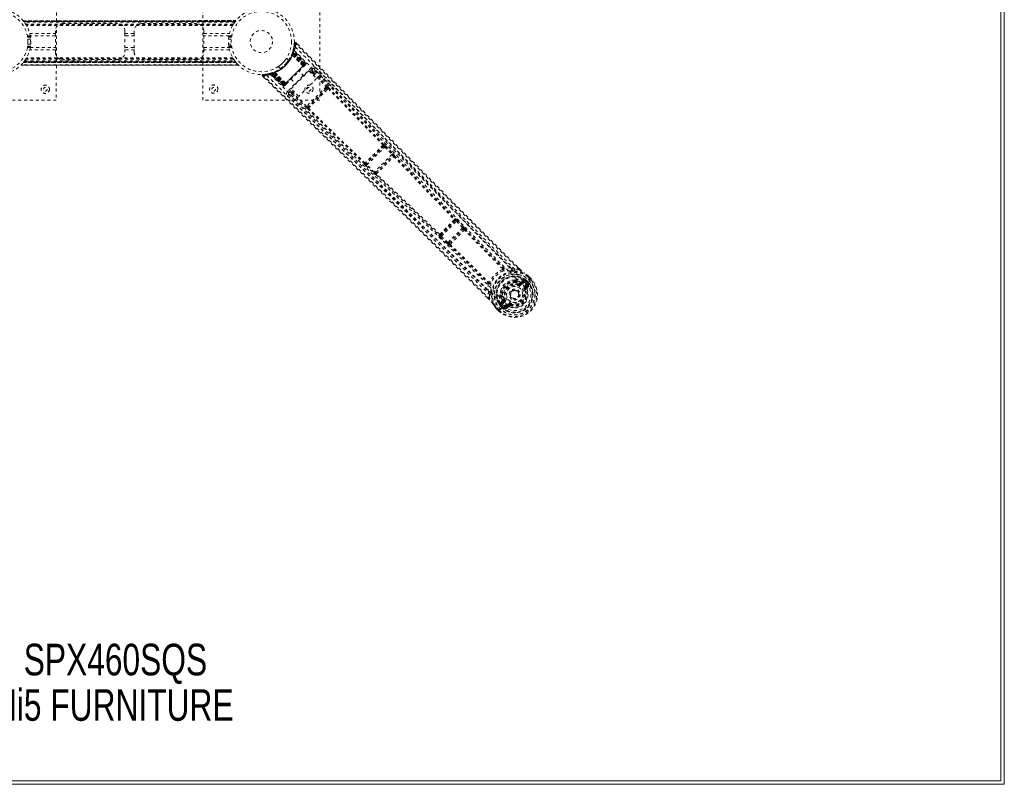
# Model space of a CAD drawing. Header units: inches. Extents: x 29.5 to 89.2, y 21.7 to 81.4.
# Tile 3 of 6: x 55.6 to 89.2, y 21.7 to 47.8. Entities that reach past the tile are written whole.
import ezdxf

# ---------------------------------------------------------------- set-up
doc = ezdxf.new("R2010")
doc.units = ezdxf.units.IN
doc.header["$MEASUREMENT"] = 0
doc.linetypes.add('SLD-Dashed', pattern=[0.075, 0.05, -0.025])
doc.linetypes.add('SLD-Solid', pattern=[0])
doc.layers.add('HI5-SYMBOLTEXT', color=5, linetype='SLD-Solid')
doc.styles.add('SLDTEXTSTYLE0', font='TXT', dxfattribs={"width": 0.75})

# ---------------------------------------------------------------- blocks, each defined once
blk = doc.blocks.new('SW_NOTE_0')
at = {"layer": 'HI5-SYMBOLTEXT', "color": 0, "char_height": 1.08, "attachment_point": 1, "style": 'SLDTEXTSTYLE0'}
for s, insert in [('SPX460SQS', (0, 1.392)), ('Hi5 FURNITURE', (-1.018, -0.16))]:
    blk.add_mtext(s, dxfattribs=dict(at, insert=insert))

msp = doc.modelspace()

# ---------------------------------------------------------------- linework, layer by layer
at = {"color": 7, "linetype": 'SLD-Solid', "lineweight": 15}
for p, q in [((89.241, 21.711), (89.241, 81.447)), ((89.123, 21.829), (89.123, 81.329)), ((89.123, 21.829), (89.123, 81.329)), ((29.505, 21.711), (89.241, 21.711)), ((29.623, 21.829), (89.123, 21.829)), ((29.623, 21.829), (89.123, 21.829))]:
    msp.add_line(p, q, dxfattribs=at)
at = {"color": 7, "linetype": 'SLD-Dashed', "lineweight": 0}
for p, q in [((61.872, 45.084), (61.877, 49.084)), ((56.877, 49.075), (56.872, 45.075)), ((65.877, 49.079), (65.872, 45.079)), ((55.743, 47.793), (63.006, 47.796)), ((63.006, 47.796), (55.743, 47.793)), ((55.743, 47.793), (55.747, 47.788)), ((63.002, 47.791), (55.747, 47.788)), ((63.001, 47.79), (55.748, 47.787)), ((55.75, 47.784), (62.999, 47.787)), ((62.999, 47.787), (55.75, 47.784)), ((55.759, 47.772), (62.99, 47.776)), ((55.763, 47.768), (62.986, 47.771)), ((62.985, 47.769), (55.764, 47.766)), ((62.983, 47.767), (55.766, 47.764)), ((62.966, 47.745), (55.783, 47.742)), ((62.971, 47.751), (62.999, 47.787)), ((62.922, 47.679), (55.827, 47.676)), ((62.906, 47.654), (55.843, 47.651)), ((55.875, 47.586), (55.843, 47.651)), ((62.896, 47.636), (55.853, 47.633)), ((56.84, 47.36), (56.84, 47.443)), ((57.089, 47.693), (58.964, 47.694)), ((59.215, 47.444), (59.215, 47.361)), ((59.535, 47.361), (59.535, 47.444)), ((59.784, 47.694), (61.659, 47.695)), ((61.91, 47.445), (61.91, 47.362)), ((62.922, 47.679), (62.925, 47.684)), ((55.982, 47.278), (55.886, 47.278)), ((55.889, 47.258), (55.985, 47.258)), ((55.99, 47.228), (55.894, 47.228)), ((55.894, 47.228), (55.99, 47.228)), ((55.901, 47.165), (55.996, 47.165)), ((55.964, 47.359), (56.84, 47.36)), ((56.84, 47.276), (55.982, 47.275)), ((59.215, 47.361), (59.535, 47.361)), ((59.535, 47.277), (59.215, 47.277)), ((61.91, 47.362), (62.785, 47.362)), ((62.767, 47.278), (61.91, 47.278)), ((62.753, 47.168), (62.848, 47.168)), ((62.856, 47.231), (62.76, 47.231)), ((62.76, 47.231), (62.856, 47.231)), ((62.764, 47.261), (62.861, 47.261)), ((62.864, 47.281), (62.767, 47.281)), ((55.886, 46.878), (55.982, 46.878)), ((55.985, 46.898), (55.889, 46.898)), ((55.894, 46.928), (55.99, 46.928)), ((55.99, 46.928), (55.894, 46.928)), ((55.996, 46.991), (55.901, 46.991)), ((56.84, 46.797), (55.964, 46.796)), ((55.982, 46.88), (56.84, 46.881)), ((56.84, 46.713), (56.84, 46.797)), ((59.215, 46.882), (59.535, 46.882)), ((59.535, 46.798), (59.215, 46.798)), ((59.215, 46.798), (59.215, 46.714)), ((59.535, 46.714), (59.535, 46.798)), ((61.91, 46.883), (62.767, 46.883)), ((62.786, 46.799), (61.91, 46.799)), ((61.91, 46.799), (61.91, 46.715)), ((62.848, 46.994), (62.753, 46.994)), ((62.76, 46.931), (62.856, 46.931)), ((62.856, 46.931), (62.76, 46.931)), ((62.861, 46.901), (62.764, 46.901)), ((62.767, 46.881), (62.864, 46.881)), ((64.96, 46.775), (64.937, 46.704)), ((64.967, 46.747), (64.944, 46.674)), ((64.966, 46.737), (64.962, 46.734)), ((65.368, 46.313), (64.964, 46.749)), ((64.969, 46.81), (64.965, 46.795)), ((65.368, 46.317), (64.967, 46.747)), ((64.985, 46.885), (64.968, 46.816)), ((64.976, 46.783), (64.973, 46.767)), ((65.381, 46.33), (64.973, 46.767)), ((65.39, 46.34), (64.976, 46.783)), ((65.001, 47.026), (64.987, 46.897)), ((65.052, 47.045), (65.031, 47.024)), ((65.112, 46.984), (65.052, 47.045)), ((55.779, 46.407), (55.751, 46.371)), ((55.766, 46.391), (62.984, 46.395)), ((55.789, 46.422), (62.961, 46.425)), ((55.828, 46.479), (55.825, 46.475)), ((62.922, 46.482), (55.828, 46.479)), ((62.907, 46.508), (55.843, 46.505)), ((62.897, 46.526), (55.853, 46.522)), ((58.965, 46.464), (57.09, 46.463)), ((61.66, 46.465), (59.785, 46.464)), ((64.799, 46.44), (64.731, 46.509)), ((64.912, 46.639), (64.911, 46.636)), ((64.928, 46.679), (64.955, 46.669)), ((64.93, 46.683), (64.939, 46.71)), ((64.93, 46.683), (64.957, 46.673)), ((64.933, 46.622), (64.932, 46.62)), ((65.298, 46.248), (64.932, 46.62)), ((64.933, 46.622), (65.3, 46.248)), ((64.936, 46.702), (64.935, 46.697)), ((64.935, 46.697), (64.962, 46.688)), ((64.936, 46.702), (64.964, 46.692)), ((64.937, 46.704), (64.937, 46.702)), ((64.939, 46.71), (64.941, 46.716)), ((64.939, 46.71), (64.967, 46.701)), ((64.941, 46.716), (64.944, 46.725)), ((64.941, 46.716), (64.969, 46.706)), ((64.943, 46.672), (64.944, 46.674)), ((65.319, 46.269), (64.943, 46.672)), ((64.944, 46.674), (65.32, 46.27)), ((64.955, 46.669), (65.337, 46.287)), ((65.34, 46.29), (64.957, 46.673)), ((65.35, 46.3), (64.962, 46.688)), ((64.964, 46.692), (65.353, 46.303)), ((64.969, 46.706), (64.967, 46.701)), ((64.967, 46.701), (65.359, 46.309)), ((65.362, 46.312), (64.969, 46.706)), ((55.66, 46.273), (63.09, 46.276)), ((63.089, 46.276), (55.661, 46.273)), ((55.661, 46.273), (55.662, 46.273)), ((55.662, 46.272), (63.089, 46.276)), ((63.077, 46.288), (55.673, 46.285)), ((55.747, 46.367), (55.744, 46.363)), ((63.007, 46.366), (55.744, 46.363)), ((55.744, 46.363), (63.007, 46.366)), ((55.747, 46.367), (63.003, 46.371)), ((62.999, 46.375), (55.751, 46.371)), ((55.751, 46.371), (62.999, 46.375)), ((55.755, 46.377), (62.995, 46.38)), ((62.987, 46.391), (55.763, 46.387)), ((62.988, 46.389), (55.763, 46.386)), ((55.765, 46.389), (62.985, 46.392)), ((63.007, 46.366), (63.003, 46.371)), ((64.448, 46.226), (64.517, 46.157)), ((65.359, 46.309), (64.649, 45.598)), ((64.658, 45.607), (65.35, 46.3)), ((65.337, 46.287), (64.67, 45.619)), ((65.576, 46.189), (64.768, 45.381)), ((64.889, 45.468), (65.498, 46.078)), ((65.327, 45.906), (65.162, 46.071)), ((65.298, 46.248), (65.3, 46.248)), ((65.32, 46.27), (65.319, 46.269)), ((65.32, 46.27), (65.368, 46.317)), ((65.32, 46.229), (65.367, 46.276)), ((65.337, 46.287), (65.34, 46.29)), ((65.37, 46.279), (65.373, 46.282)), ((65.379, 46.288), (65.383, 46.291)), ((65.381, 46.33), (65.39, 46.34)), ((65.383, 46.291), (65.381, 46.293)), ((65.388, 46.297), (65.388, 46.297)), ((65.389, 46.298), (65.391, 46.301)), ((65.498, 46.078), (65.757, 45.819)), ((65.524, 46.052), (65.619, 46.147)), ((65.683, 46.147), (65.668, 46.157)), ((65.684, 46.145), (65.677, 46.151)), ((65.685, 46.144), (65.684, 46.145)), ((66.256, 45.563), (65.685, 46.144)), ((63.912, 45.904), (63.972, 45.845)), ((64.162, 45.991), (64.147, 45.987)), ((64.19, 45.984), (64.174, 45.98)), ((64.618, 45.567), (64.174, 45.98)), ((64.253, 46.019), (64.182, 45.996)), ((64.627, 45.576), (64.19, 45.984)), ((64.208, 45.992), (64.644, 45.588)), ((64.283, 46.013), (64.21, 45.989)), ((64.64, 45.589), (64.21, 45.989)), ((64.241, 46.015), (64.247, 46.017)), ((64.251, 45.988), (64.241, 46.015)), ((64.256, 45.99), (64.247, 46.017)), ((64.256, 45.99), (64.251, 45.988)), ((64.251, 45.988), (64.645, 45.594)), ((64.255, 46.02), (64.253, 46.019)), ((64.26, 46.022), (64.255, 46.02)), ((64.265, 45.993), (64.255, 46.02)), ((64.649, 45.598), (64.256, 45.99)), ((64.269, 45.994), (64.26, 46.022)), ((64.655, 45.604), (64.265, 45.993)), ((64.269, 45.994), (64.658, 45.607)), ((64.274, 46.027), (64.278, 46.028)), ((64.284, 46), (64.274, 46.027)), ((64.288, 46.001), (64.278, 46.028)), ((64.283, 46.013), (64.285, 46.013)), ((64.687, 45.636), (64.283, 46.013)), ((64.284, 46), (64.668, 45.617)), ((64.285, 46.013), (64.688, 45.637)), ((64.67, 45.619), (64.288, 46.001)), ((64.321, 46.046), (64.318, 46.045)), ((64.337, 46.024), (64.335, 46.024)), ((64.709, 45.657), (64.335, 46.024)), ((64.337, 46.024), (64.71, 45.659)), ((64.886, 45.795), (65.051, 45.63)), ((65.757, 45.819), (65.148, 45.21)), ((65.564, 46.011), (65.594, 46.041)), ((65.596, 45.979), (65.626, 46.009)), ((65.626, 46.009), (66.088, 45.538)), ((65.658, 46.041), (66.12, 45.569)), ((64.618, 45.567), (64.627, 45.576)), ((64.64, 45.589), (64.687, 45.636)), ((64.657, 45.566), (64.66, 45.568)), ((64.661, 45.569), (64.661, 45.569)), ((64.666, 45.574), (64.669, 45.578)), ((64.668, 45.617), (64.67, 45.619)), ((64.676, 45.584), (64.678, 45.587)), ((64.682, 45.59), (64.729, 45.637)), ((64.688, 45.637), (64.687, 45.636)), ((64.709, 45.657), (64.71, 45.659)), ((64.811, 45.338), (64.915, 45.443)), ((65.148, 45.21), (64.889, 45.468)), ((64.956, 45.402), (64.916, 45.363)), ((66.088, 45.538), (65.42, 44.869)), ((66.079, 45.467), (65.491, 44.878)), ((66.113, 45.501), (66.079, 45.467)), ((66.119, 45.441), (66.153, 45.476)), ((56.872, 45.075), (52.872, 45.08)), ((65.872, 45.079), (61.872, 45.084)), ((64.801, 45.289), (64.811, 45.274)), ((64.806, 45.28), (64.813, 45.273)), ((64.813, 45.273), (64.814, 45.272)), ((64.814, 45.272), (65.395, 44.702)), ((64.917, 45.299), (64.948, 45.331)), ((64.917, 45.299), (65.389, 44.837)), ((64.987, 45.37), (64.948, 45.331)), ((65.42, 44.869), (64.948, 45.331)), ((65.491, 44.878), (65.458, 44.845)), ((65.482, 44.804), (65.517, 44.838)), ((68.055, 43.51), (67.45, 42.904)), ((67.477, 42.867), (68.092, 43.483)), ((68.049, 43.507), (68.055, 43.51)), ((68.056, 43.572), (68.05, 43.57)), ((68.092, 43.483), (68.334, 43.226)), ((68.125, 43.514), (68.366, 43.257)), ((68.334, 43.226), (67.734, 42.626)), ((67.775, 42.603), (68.356, 43.185)), ((68.356, 43.185), (68.356, 43.184)), ((68.421, 43.183), (68.421, 43.184)), ((67.39, 42.909), (67.388, 42.903)), ((67.446, 42.835), (67.703, 42.593)), ((67.45, 42.904), (67.452, 42.91)), ((67.734, 42.626), (67.477, 42.867)), ((67.776, 42.603), (67.775, 42.603)), ((67.776, 42.539), (67.777, 42.539)), ((70.485, 41.025), (70.497, 41.031)), ((70.496, 40.969), (69.993, 40.466)), ((70.017, 40.427), (70.535, 40.945)), ((70.745, 40.718), (70.244, 40.217)), ((70.484, 40.963), (70.496, 40.969)), ((70.535, 40.945), (70.745, 40.718)), ((70.567, 40.975), (70.777, 40.748)), ((70.777, 40.748), (70.799, 40.723)), ((69.937, 40.477), (69.931, 40.465)), ((69.987, 40.394), (70.214, 40.184)), ((69.993, 40.466), (69.999, 40.478)), ((70.244, 40.217), (70.017, 40.427)), ((70.289, 40.198), (70.763, 40.673)), ((70.763, 40.673), (70.763, 40.672)), ((70.827, 40.671), (70.828, 40.672)), ((70.214, 40.184), (70.239, 40.162)), ((70.29, 40.199), (70.289, 40.198)), ((70.291, 40.134), (70.292, 40.134)), ((72.402, 39.341), (72.523, 39.304)), ((72.694, 39.31), (72.621, 39.382)), ((72.695, 39.31), (72.623, 39.383)), ((72.673, 39.29), (72.523, 39.304)), ((73.057, 38.968), (72.974, 39.049)), ((72.995, 39.07), (72.992, 39.073)), ((73.078, 38.987), (72.994, 39.069)), ((73.078, 38.988), (72.995, 39.07)), ((72.523, 38.939), (72.544, 38.935)), ((72.572, 38.884), (72.556, 38.9)), ((72.569, 38.92), (72.585, 38.905)), ((72.664, 38.79), (72.675, 38.817)), ((72.675, 38.817), (72.688, 38.814)), ((72.84, 38.935), (72.743, 38.868)), ((72.743, 38.827), (72.853, 38.901)), ((72.743, 38.827), (72.761, 38.809)), ((72.853, 38.901), (72.761, 38.809)), ((72.874, 38.88), (72.782, 38.788)), ((72.84, 38.935), (72.854, 38.934)), ((72.86, 38.934), (72.855, 38.934)), ((72.868, 38.702), (72.951, 38.784)), ((72.881, 38.921), (72.891, 38.912)), ((72.899, 38.911), (72.881, 38.921)), ((72.89, 38.68), (72.972, 38.763)), ((72.904, 38.666), (72.89, 38.68)), ((72.891, 38.912), (72.946, 38.857)), ((72.919, 38.933), (72.899, 38.911)), ((72.95, 38.861), (72.899, 38.911)), ((72.972, 38.763), (72.904, 38.666)), ((72.911, 38.821), (73.017, 38.928)), ((72.919, 38.933), (72.97, 38.882)), ((72.919, 38.933), (72.919, 38.933)), ((72.946, 38.857), (72.95, 38.861)), ((72.952, 38.658), (73.019, 38.759)), ((73.017, 38.928), (73.021, 38.932)), ((73.021, 38.932), (73.038, 38.948)), ((73.038, 38.948), (73.076, 38.985)), ((73.076, 38.985), (73.078, 38.988)), ((71.653, 38.268), (71.59, 38.331)), ((71.591, 38.332), (71.654, 38.269)), ((71.66, 38.44), (71.622, 38.561)), ((71.66, 38.44), (71.673, 38.29)), ((72.029, 38.419), (72.025, 38.44)), ((72.044, 38.395), (72.059, 38.379)), ((72.064, 38.408), (72.079, 38.392)), ((72.412, 38.331), (72.401, 38.342)), ((72.418, 38.325), (72.412, 38.331)), ((72.893, 38.593), (72.87, 38.584)), ((72.89, 38.602), (72.893, 38.593)), ((72.947, 38.615), (72.893, 38.593)), ((72.096, 38.22), (72.029, 38.124)), ((72.029, 38.124), (72.029, 38.124)), ((72.029, 38.124), (72.029, 38.124)), ((72.03, 38.109), (72.029, 38.124)), ((72.03, 38.109), (72.03, 38.104)), ((72.053, 38.064), (72.031, 38.044)), ((72.031, 38.044), (72.031, 38.044)), ((72.082, 37.993), (72.031, 38.044)), ((72.037, 37.946), (72.143, 38.052)), ((72.043, 38.082), (72.052, 38.073)), ((72.053, 38.065), (72.043, 38.082)), ((72.052, 38.073), (72.107, 38.018)), ((72.053, 38.064), (72.103, 38.014)), ((72.063, 38.111), (72.137, 38.22)), ((72.155, 38.202), (72.063, 38.111)), ((72.082, 37.993), (72.082, 37.993)), ((72.176, 38.181), (72.084, 38.09)), ((72.107, 38.018), (72.103, 38.014)), ((72.137, 38.22), (72.155, 38.202)), ((72.143, 38.052), (72.143, 38.052)), ((72.147, 38.288), (72.174, 38.299)), ((72.15, 38.275), (72.147, 38.288)), ((72.18, 38.013), (72.262, 38.095)), ((72.201, 37.991), (72.284, 38.074)), ((72.298, 38.059), (72.201, 37.991)), ((72.205, 37.945), (72.306, 38.012)), ((72.298, 38.059), (72.284, 38.074)), ((72.371, 38.071), (72.362, 38.074)), ((72.38, 38.093), (72.371, 38.071)), ((71.891, 37.971), (71.894, 37.968)), ((71.976, 37.885), (71.894, 37.968)), ((71.895, 37.969), (71.978, 37.885)), ((71.915, 37.989), (71.996, 37.907)), ((71.976, 37.885), (71.979, 37.888)), ((71.979, 37.888), (72.016, 37.926)), ((72.016, 37.926), (72.033, 37.942)), ((72.033, 37.942), (72.037, 37.946))]:
    msp.add_line(p, q, dxfattribs=at)
at = {"color": 7, "linetype": 'SLD-Dashed', "lineweight": 0, "flags": 128}
for points in [[(55.747, 47.788), (55.752, 47.782), (55.759, 47.772)], [(55.886, 47.275), (55.886, 47.273), (55.889, 47.258)], [(55.997, 47.011), (55.995, 47.18), (55.975, 47.299)], [(55.982, 47.275), (55.984, 47.264), (55.988, 47.239)], [(55.982, 47.275), (55.983, 47.273), (55.985, 47.258)], [(56.84, 47.36), (56.84, 47.341), (56.84, 47.309), (56.84, 47.263), (56.84, 47.207), (56.84, 47.145), (56.84, 47.078), (56.84, 47.012), (56.84, 46.949), (56.84, 46.893), (56.84, 46.848), (56.84, 46.815), (56.84, 46.797)], [(59.215, 47.361), (59.215, 47.342), (59.215, 47.31), (59.215, 47.264), (59.215, 47.208), (59.215, 47.146), (59.215, 47.079), (59.215, 47.013), (59.215, 46.95), (59.215, 46.894), (59.215, 46.849), (59.215, 46.816), (59.215, 46.798)], [(59.535, 47.361), (59.535, 47.343), (59.535, 47.31), (59.535, 47.264), (59.535, 47.209), (59.535, 47.146), (59.535, 47.079), (59.535, 47.013), (59.535, 46.95), (59.535, 46.894), (59.535, 46.849), (59.535, 46.816), (59.535, 46.798)], [(61.91, 46.799), (61.91, 46.817), (61.91, 46.85), (61.91, 46.895), (61.91, 46.951), (61.91, 47.014), (61.91, 47.08), (61.91, 47.147), (61.91, 47.21), (61.91, 47.265), (61.91, 47.311), (61.91, 47.344), (61.91, 47.362)], [(62.764, 47.261), (62.767, 47.279), (62.767, 47.278)], [(62.767, 47.275), (62.767, 47.277), (62.767, 47.278)], [(55.889, 46.898), (55.886, 46.879), (55.886, 46.88)], [(55.985, 46.898), (55.982, 46.879), (55.982, 46.88)], [(55.983, 46.884), (55.983, 46.882), (55.982, 46.88)], [(62.767, 46.883), (62.765, 46.894), (62.761, 46.92)], [(62.767, 46.883), (62.767, 46.885), (62.764, 46.901)], [(62.864, 46.883), (62.864, 46.885), (62.861, 46.901)], [(64.997, 46.779), (66.114, 45.653), (67.221, 44.518), (68.317, 43.377), (69.406, 42.232), (70.259, 41.335), (71.114, 40.447), (71.976, 39.572), (72.849, 38.717)], [(65.05, 47.043), (65.043, 47.047), (65.036, 47.05), (65.027, 47.051), (65.019, 47.05), (65.012, 47.047), (65.007, 47.042), (65.003, 47.036), (65.001, 47.028)], [(72.673, 39.29), (72.096, 39.865), (71.496, 40.465), (70.873, 41.092), (70.308, 41.661), (69.944, 42.029), (69.563, 42.415), (69.165, 42.818), (68.77, 43.219), (68.427, 43.567), (67.974, 44.028), (67.491, 44.519), (66.98, 45.039), (66.506, 45.522), (65.031, 47.024)], [(65.035, 46.895), (66.156, 45.767), (67.267, 44.631), (68.368, 43.488), (69.461, 42.342), (70.317, 41.445), (71.175, 40.555), (72.038, 39.679), (72.911, 38.821)], [(72.623, 39.383), (70.774, 41.234), (68.864, 43.166), (66.956, 45.107), (65.052, 47.045)], [(64.532, 46.168), (64.518, 46.158), (64.517, 46.157)], [(64.71, 45.659), (64.856, 45.805), (65.004, 45.953), (65.152, 46.102), (65.298, 46.248)], [(64.73, 45.639), (64.876, 45.784), (65.024, 45.933), (65.172, 46.081), (65.318, 46.227)], [(65.3, 46.248), (65.321, 46.249), (65.326, 46.249)], [(65.326, 46.249), (65.324, 46.26), (65.319, 46.269)], [(65.368, 46.317), (65.367, 46.317), (65.366, 46.316), (65.364, 46.313), (65.36, 46.31), (65.356, 46.306), (65.351, 46.301), (65.345, 46.295), (65.34, 46.29)], [(65.353, 46.303), (65.363, 46.313), (65.372, 46.322), (65.378, 46.328), (65.381, 46.33)], [(65.39, 46.34), (65.388, 46.338), (65.382, 46.332), (65.373, 46.323), (65.362, 46.312)], [(65.372, 46.283), (65.375, 46.285), (65.377, 46.287), (65.378, 46.287), (65.378, 46.287)], [(65.373, 46.282), (65.376, 46.284), (65.378, 46.286), (65.379, 46.288), (65.38, 46.289)], [(65.619, 46.147), (65.615, 46.151), (65.606, 46.16), (65.592, 46.174), (65.576, 46.189)], [(65.619, 46.147), (65.623, 46.11), (65.594, 46.041)], [(65.658, 46.041), (65.687, 46.11), (65.683, 46.143)], [(72.402, 39.341), (70.154, 41.6), (67.917, 43.871), (65.683, 46.147)], [(72.523, 39.304), (71.999, 39.827), (71.454, 40.374), (70.888, 40.943), (70.349, 41.487), (69.804, 42.039), (69.259, 42.592), (68.729, 43.13), (68.221, 43.648), (67.747, 44.13), (67.217, 44.669), (66.72, 45.176), (66.232, 45.673), (65.725, 46.189)], [(63.932, 45.952), (63.924, 45.95), (63.917, 45.946), (63.91, 45.94), (63.906, 45.934), (63.904, 45.927), (63.904, 45.919), (63.906, 45.912), (63.91, 45.906)], [(63.912, 45.904), (63.913, 45.904), (63.914, 45.905), (63.918, 45.91), (63.925, 45.917), (63.929, 45.921), (63.933, 45.925)], [(71.59, 38.331), (69.729, 40.187), (67.794, 42.096), (65.853, 44), (63.912, 45.904)], [(63.933, 45.925), (63.932, 45.937), (63.932, 45.946), (63.931, 45.953), (63.931, 45.955)], [(71.673, 38.29), (71.152, 38.813), (70.6, 39.364), (70.016, 39.944), (69.401, 40.553), (68.835, 41.113), (68.244, 41.696), (68.108, 41.83), (67.971, 41.964), (67.832, 42.101), (67.737, 42.194), (67.645, 42.285), (67.548, 42.38), (67.447, 42.479), (67.124, 42.797), (66.763, 43.15), (66.367, 43.539), (66.116, 43.785), (65.85, 44.045), (65.563, 44.327), (65.294, 44.59), (64.944, 44.934), (64.632, 45.239), (64.36, 45.506), (64.127, 45.735), (63.933, 45.925)], [(64.062, 45.922), (65.191, 44.801), (66.328, 43.691), (67.472, 42.591), (68.619, 41.499), (69.517, 40.644), (70.407, 39.787), (71.285, 38.925), (72.143, 38.053)], [(64.158, 45.988), (64.17, 45.984), (64.183, 45.978)], [(64.17, 45.984), (64.175, 45.981), (64.176, 45.98)], [(64.178, 45.959), (65.305, 44.843), (66.441, 43.737), (67.583, 42.642), (68.729, 41.555), (69.626, 40.703), (70.516, 39.848), (71.392, 38.987), (72.247, 38.115)], [(64.2, 46.002), (64.207, 46.004), (64.241, 46.015)], [(64.204, 45.994), (64.209, 45.991), (64.21, 45.989)], [(65.594, 46.041), (65.595, 46.04), (65.597, 46.038), (65.6, 46.035), (65.604, 46.032), (65.609, 46.027), (65.614, 46.021), (65.62, 46.015), (65.626, 46.009)], [(65.658, 46.041), (65.655, 46.037), (65.647, 46.03), (65.637, 46.021), (65.626, 46.009)], [(64.645, 45.594), (64.635, 45.584), (64.626, 45.575), (64.62, 45.569), (64.618, 45.567)], [(64.627, 45.576), (64.63, 45.579), (64.636, 45.585), (64.644, 45.593), (64.655, 45.604)], [(64.668, 45.617), (64.662, 45.611), (64.657, 45.606), (64.652, 45.601), (64.647, 45.597), (64.644, 45.593), (64.642, 45.591), (64.64, 45.589), (64.64, 45.589)], [(64.64, 45.589), (64.646, 45.585), (64.647, 45.584)], [(64.669, 45.577), (64.669, 45.577), (64.671, 45.579), (64.673, 45.581), (64.676, 45.584)], [(64.67, 45.578), (64.67, 45.578), (64.671, 45.579), (64.672, 45.581), (64.674, 45.585)], [(64.681, 45.589), (64.682, 45.59), (64.683, 45.591)], [(64.688, 45.637), (64.698, 45.633), (64.709, 45.631)], [(64.709, 45.657), (64.709, 45.636), (64.709, 45.631)], [(66.079, 45.467), (65.935, 45.322), (65.789, 45.177), (65.64, 45.027), (65.491, 44.878)], [(66.119, 45.441), (65.97, 45.291), (65.818, 45.139), (65.667, 44.988), (65.517, 44.838)], [(66.12, 45.569), (66.117, 45.566), (66.109, 45.559), (66.099, 45.549), (66.088, 45.538)], [(66.113, 45.501), (66.127, 45.51), (66.14, 45.512)], [(66.153, 45.476), (67.094, 44.512), (68.028, 43.544)], [(66.176, 45.5), (67.116, 44.537), (68.05, 43.57)], [(64.768, 45.381), (64.784, 45.365), (64.798, 45.351), (64.807, 45.342), (64.811, 45.338)], [(64.769, 45.231), (65.037, 44.968), (65.344, 44.668), (65.679, 44.339), (65.983, 44.042), (66.142, 43.886), (66.301, 43.73), (66.46, 43.574), (66.64, 43.398), (66.822, 43.219), (66.999, 43.046), (67.358, 42.693), (67.692, 42.366), (68, 42.063), (68.302, 41.767), (68.651, 41.423), (69.25, 40.833), (69.854, 40.237), (70.477, 39.619), (71.082, 39.017), (71.66, 38.44)], [(64.916, 45.363), (64.847, 45.334), (64.811, 45.338)], [(64.811, 45.274), (64.848, 45.27), (64.917, 45.299)], [(64.811, 45.274), (67.088, 43.042), (69.362, 40.807), (71.622, 38.561)], [(64.916, 45.363), (64.917, 45.362), (64.919, 45.36), (64.922, 45.357), (64.926, 45.353), (64.931, 45.348), (64.936, 45.343), (64.942, 45.337), (64.948, 45.331)], [(65.42, 44.869), (65.409, 44.858), (65.399, 44.848), (65.392, 44.841), (65.389, 44.837)], [(65.458, 44.782), (66.422, 43.842), (67.39, 42.909)], [(67.416, 42.932), (66.447, 43.864), (65.482, 44.804)], [(68.125, 43.514), (68.123, 43.513), (68.121, 43.51), (68.118, 43.507), (68.114, 43.504), (68.109, 43.499), (68.104, 43.494), (68.098, 43.489), (68.092, 43.483)], [(68.366, 43.257), (68.365, 43.256), (68.363, 43.253), (68.36, 43.25), (68.356, 43.247), (68.351, 43.242), (68.346, 43.237), (68.34, 43.232), (68.334, 43.226)], [(68.366, 43.257), (68.389, 43.232), (68.39, 43.23)], [(68.398, 43.157), (69.431, 42.074), (70.463, 40.997)], [(68.403, 43.194), (68.406, 43.193), (68.421, 43.183)], [(68.421, 43.183), (69.453, 42.102), (70.485, 41.025)], [(67.477, 42.867), (67.471, 42.861), (67.466, 42.855), (67.461, 42.85), (67.456, 42.845), (67.452, 42.841), (67.449, 42.838), (67.447, 42.836), (67.446, 42.835)], [(67.734, 42.626), (67.728, 42.62), (67.723, 42.614), (67.718, 42.609), (67.713, 42.604), (67.71, 42.6), (67.707, 42.596), (67.704, 42.594), (67.703, 42.593)], [(67.703, 42.593), (67.728, 42.571), (67.73, 42.569)], [(67.777, 42.539), (68.859, 41.507), (69.937, 40.477)], [(69.965, 40.499), (68.887, 41.529), (67.803, 42.561)], [(70.496, 40.969), (70.502, 40.97), (70.512, 40.966), (70.523, 40.957), (70.529, 40.951), (70.535, 40.945)], [(70.567, 40.975), (70.566, 40.974), (70.564, 40.971), (70.56, 40.968), (70.556, 40.965), (70.551, 40.96), (70.546, 40.955), (70.541, 40.95), (70.535, 40.945)], [(70.777, 40.748), (70.774, 40.745), (70.766, 40.738), (70.756, 40.728), (70.745, 40.718)], [(70.745, 40.718), (70.75, 40.711), (70.755, 40.704), (70.762, 40.691), (70.765, 40.68), (70.765, 40.676), (70.764, 40.674), (70.763, 40.673)], [(70.017, 40.427), (70.012, 40.421), (70.007, 40.415), (70.002, 40.41), (69.997, 40.405), (69.994, 40.401), (69.99, 40.398), (69.988, 40.396), (69.987, 40.394)], [(70.017, 40.427), (70.011, 40.433), (70.005, 40.438), (69.996, 40.45), (69.992, 40.459), (69.993, 40.466)], [(72.115, 39.317), (71.458, 39.975), (70.806, 40.642)], [(70.827, 40.671), (71.479, 40.005), (72.136, 39.348)], [(70.244, 40.217), (70.239, 40.211), (70.234, 40.206), (70.229, 40.2), (70.224, 40.196), (70.221, 40.192), (70.218, 40.188), (70.215, 40.186), (70.214, 40.184)], [(70.292, 40.134), (70.958, 39.483), (71.616, 38.827)], [(70.32, 40.156), (70.988, 39.504), (71.646, 38.848)], [(72.116, 39.303), (72.126, 39.3), (72.135, 39.3), (72.143, 39.303), (72.149, 39.308), (72.152, 39.316), (72.152, 39.325), (72.149, 39.334), (72.143, 39.343)], [(72.402, 39.341), (72.273, 39.351), (72.143, 39.343)], [(72.116, 39.303), (72.117, 39.31), (72.117, 39.314), (72.116, 39.316), (72.115, 39.317)], [(72.392, 39.241), (72.379, 39.24), (72.371, 39.241)], [(72.522, 39.246), (72.68, 39.23), (72.846, 39.177)], [(72.695, 39.31), (72.695, 39.311), (72.694, 39.31), (72.692, 39.309), (72.689, 39.306), (72.686, 39.303), (72.681, 39.299), (72.677, 39.295), (72.673, 39.29)], [(72.855, 39.17), (72.851, 39.174), (72.846, 39.177)], [(72.992, 39.073), (72.922, 39.127), (72.846, 39.177)], [(72.995, 39.07), (72.919, 39.128), (72.855, 39.17)], [(72.992, 39.073), (72.992, 39.072), (72.991, 39.071), (72.989, 39.068), (72.987, 39.065), (72.984, 39.062), (72.981, 39.058), (72.978, 39.054), (72.974, 39.049)], [(72.974, 39.049), (72.979, 39.054), (72.983, 39.058), (72.987, 39.062), (72.99, 39.065), (72.993, 39.068), (72.995, 39.07), (72.996, 39.07), (72.995, 39.07)], [(71.62, 38.82), (71.612, 38.69), (71.622, 38.561)], [(71.62, 38.82), (71.629, 38.814), (71.638, 38.811), (71.647, 38.811), (71.655, 38.814), (71.661, 38.82), (71.664, 38.828), (71.664, 38.837), (71.661, 38.847)], [(71.646, 38.848), (71.647, 38.847), (71.649, 38.846), (71.653, 38.845), (71.661, 38.847)], [(72.849, 38.717), (72.9, 38.658), (72.938, 38.588), (72.959, 38.511), (72.964, 38.43), (72.953, 38.349), (72.926, 38.27), (72.885, 38.197), (72.831, 38.133), (72.767, 38.079), (72.694, 38.038), (72.615, 38.011), (72.534, 37.999), (72.453, 38.004), (72.376, 38.026), (72.306, 38.063), (72.247, 38.115)], [(72.523, 38.939), (72.428, 38.928), (72.374, 38.911)], [(72.675, 38.817), (72.614, 38.841), (72.561, 38.855)], [(72.585, 38.905), (72.642, 38.89), (72.708, 38.865)], [(72.653, 38.762), (72.655, 38.767), (72.657, 38.772), (72.659, 38.777), (72.661, 38.781), (72.662, 38.785), (72.663, 38.787), (72.664, 38.789), (72.664, 38.79)], [(72.708, 38.865), (72.73, 38.862), (72.743, 38.868)], [(72.782, 38.788), (72.778, 38.792), (72.774, 38.796), (72.771, 38.799), (72.767, 38.803), (72.765, 38.805), (72.763, 38.807), (72.761, 38.809), (72.761, 38.809)], [(72.874, 38.88), (72.87, 38.884), (72.866, 38.887), (72.862, 38.891), (72.859, 38.894), (72.856, 38.897), (72.854, 38.899), (72.853, 38.9), (72.853, 38.901)], [(72.868, 38.702), (72.873, 38.698), (72.876, 38.694), (72.88, 38.69), (72.883, 38.687), (72.886, 38.684), (72.888, 38.682), (72.889, 38.681), (72.89, 38.68)], [(72.891, 38.912), (72.885, 38.894), (72.874, 38.88)], [(72.899, 38.911), (72.899, 38.911), (72.899, 38.911)], [(72.951, 38.784), (72.97, 38.797), (72.994, 38.802)], [(72.972, 38.763), (72.972, 38.763), (72.97, 38.765), (72.968, 38.767), (72.966, 38.769), (72.962, 38.773), (72.959, 38.776), (72.955, 38.78), (72.951, 38.784)], [(73.078, 38.988), (73.079, 38.988), (73.078, 38.988), (73.076, 38.986), (73.073, 38.983), (73.07, 38.98), (73.066, 38.976), (73.061, 38.972), (73.057, 38.968)], [(71.718, 38.441), (71.734, 38.283), (71.787, 38.117)], [(71.723, 38.592), (71.723, 38.584), (71.723, 38.571)], [(72.053, 38.589), (72.036, 38.535), (72.025, 38.44)], [(72.059, 38.379), (72.073, 38.321), (72.099, 38.255)], [(72.843, 38.572), (72.848, 38.575), (72.853, 38.577), (72.858, 38.579), (72.862, 38.58), (72.865, 38.582), (72.868, 38.583), (72.87, 38.584), (72.87, 38.584)], [(71.673, 38.29), (71.669, 38.286), (71.665, 38.282), (71.661, 38.277), (71.658, 38.274), (71.655, 38.271), (71.653, 38.269), (71.653, 38.268), (71.653, 38.268)], [(71.787, 38.117), (71.79, 38.112), (71.794, 38.108)], [(71.787, 38.117), (71.831, 38.05), (71.891, 37.971)], [(71.894, 37.968), (71.836, 38.044), (71.794, 38.108)], [(72.084, 38.09), (72.07, 38.079), (72.052, 38.073)], [(72.053, 38.064), (72.053, 38.064), (72.053, 38.065)], [(72.063, 38.111), (72.064, 38.11), (72.065, 38.109), (72.067, 38.107), (72.07, 38.104), (72.073, 38.101), (72.077, 38.098), (72.08, 38.094), (72.084, 38.09)], [(72.103, 38.014), (72.101, 38.011), (72.096, 38.007), (72.09, 38), (72.082, 37.993)], [(72.099, 38.255), (72.102, 38.234), (72.096, 38.22)], [(72.176, 38.181), (72.172, 38.185), (72.168, 38.189), (72.165, 38.193), (72.161, 38.196), (72.159, 38.199), (72.157, 38.201), (72.155, 38.202), (72.155, 38.202)], [(72.162, 37.97), (72.167, 37.993), (72.18, 38.013)], [(72.202, 38.31), (72.197, 38.308), (72.192, 38.306), (72.187, 38.304), (72.183, 38.303), (72.179, 38.301), (72.177, 38.3), (72.175, 38.299), (72.174, 38.299)], [(72.18, 38.013), (72.184, 38.009), (72.188, 38.005), (72.192, 38.001), (72.195, 37.998), (72.197, 37.995), (72.199, 37.993), (72.201, 37.992), (72.201, 37.991)], [(72.262, 38.095), (72.266, 38.091), (72.27, 38.087), (72.274, 38.083), (72.277, 38.08), (72.28, 38.078), (72.282, 38.076), (72.283, 38.074), (72.284, 38.074)], [(72.392, 38.121), (72.389, 38.116), (72.387, 38.111), (72.385, 38.106), (72.384, 38.102), (72.382, 38.098), (72.381, 38.096), (72.38, 38.094), (72.38, 38.093)], [(71.891, 37.971), (71.892, 37.971), (71.893, 37.973), (71.896, 37.974), (71.899, 37.977), (71.902, 37.979), (71.906, 37.982), (71.911, 37.985), (71.915, 37.989)], [(71.894, 37.968), (71.894, 37.968), (71.894, 37.968), (71.896, 37.97), (71.899, 37.973), (71.902, 37.976), (71.906, 37.98), (71.91, 37.984), (71.915, 37.989)], [(71.996, 37.907), (71.992, 37.902), (71.988, 37.898), (71.984, 37.894), (71.981, 37.89), (71.978, 37.887), (71.977, 37.886), (71.976, 37.885), (71.976, 37.885)]]:
    msp.add_lwpolyline(points, dxfattribs=at)
at = {"color": 7, "linetype": 'SLD-Dashed', "lineweight": 0}
for centre, radius in [((54.875, 47.077), 1.125), ((54.875, 47.077), 1.03), ((63.875, 47.081), 1.125), ((63.875, 47.081), 1.03), ((63.875, 47.081), 0.38), ((56.498, 45.45), 0.141), ((56.498, 45.454), 0.0625), ((62.248, 45.458), 0.141), ((62.248, 45.454), 0.0625), ((65.498, 45.454), 0.14), ((65.498, 45.454), 0.0625), ((72.522, 38.441), 0.7), ((72.522, 38.441), 0.69), ((72.522, 38.441), 0.623), ((72.522, 38.441), 0.32), ((72.522, 38.441), 0.275), ((72.522, 38.441), 0.188), ((72.522, 38.441), 0.156), ((72.522, 38.441), 0.142), ((72.522, 38.441), 0.139), ((72.522, 38.441), 0.138)]:
    msp.add_circle(centre, radius, dxfattribs=at)
for centre, radius, start, end in [((54.875, 47.077), 1.125, 30.641, 37.7626), ((63.875, 47.081), 1.125, 142.2893, 149.409), ((63.872, 47.083), 1.122, 141.1332, 142.4329), ((54.874, 47.077), 1.126, 29.6027, 32.1594), ((57.09, 47.443), 0.25, 90.0255, 180.0255), ((58.965, 47.444), 0.25, 0.0255, 90.0255), ((59.785, 47.444), 0.25, 90.0255, 180.0255), ((61.66, 47.445), 0.25, 0.0255, 90.0255), ((63.877, 47.08), 1.128, 147.8934, 150.4465), ((54.886, 47.079), 1.019, 8.3902, 10.0996), ((54.875, 47.077), 1.03, 355.1697, 4.8812), ((54.871, 47.077), 1.129, 7.6898, 9.229), ((63.872, 47.082), 1.122, 170.8164, 172.3653), ((63.875, 47.081), 1.03, 169.9611, 171.6513), ((54.88, 47.076), 1.024, 349.9565, 351.6567), ((54.868, 47.078), 1.132, 350.8236, 352.3585), ((63.875, 47.081), 1.125, 187.6876, 189.2324), ((63.875, 47.081), 1.03, 188.3992, 190.0902), ((63.874, 47.082), 1.158, 272.8969, 357.1624), ((63.875, 47.081), 1.128, 285.4988, 344.5521), ((63.852, 47.104), 1.19, 285.9055, 344.1455), ((65.035, 46.656), 0.109, 136.273, 165.506), ((65.071, 46.665), 0.137, 134.4336, 158.5393), ((64.158, 46.822), 0.813, 349.4103, 354.658), ((64.153, 47.008), 0.84, 343.8216, 345.3717), ((64.989, 46.767), 0.0299, 164.2765, 223.2222), ((63.875, 47.081), 1.127, 344.552, 349.6829), ((64.977, 46.741), 0.0429, 62.042, 110.846), ((64.994, 46.788), 0.0299, 165.3281, 223.119), ((64.169, 46.824), 0.806, 350.5557, 355.95), ((64.998, 46.803), 0.03, 166.1032, 223.042), ((64.138, 46.83), 0.84, 351.5082, 356.758), ((63.882, 47.08), 1.12, 349.6626, 357.1281), ((65.014, 46.874), 0.03, 45.2847, 169.1036), ((63.72, 47.257), 1.364, 339.4745, 344.6107), ((65.031, 47.024), 0.03, 44.4953, 177.1781), ((65.013, 46.963), 0.0639, 73.6715, 100.7861), ((63.848, 47.111), 1.206, 349.7031, 356.8999), ((54.875, 47.077), 1.125, 322.2897, 329.4089), ((57.09, 46.713), 0.25, 180.0255, 270.0255), ((58.965, 46.714), 0.25, 270.0255, 0.0255), ((59.785, 46.714), 0.25, 180.0255, 270.0255), ((61.66, 46.715), 0.25, 270.0255, 0.0255), ((63.874, 47.081), 1.124, 209.6002, 212.1618), ((63.884, 47.089), 1.137, 217.6268, 218.9091), ((63.876, 47.081), 1.155, 289.2396, 340.8113), ((63.876, 47.081), 1.155, 289.936, 340.115), ((63.876, 47.08), 1.155, 290.912, 339.1389), ((63.901, 47.055), 1.12, 292.9511, 337.0998), ((63.942, 47.031), 0.946, 315.108, 326.5217), ((63.964, 47.015), 1.014, 318.069, 325.4464), ((64.941, 46.653), 0.0345, 209.8636, 256.0667), ((64.94, 46.652), 0.031, 205.2468, 256.7145), ((64.119, 46.992), 0.867, 338.582, 340.51), ((64.221, 46.796), 0.732, 346.2638, 350.2703), ((64.965, 46.693), 0.0297, 160.4744, 223.5484), ((64.965, 46.694), 0.0297, 160.552, 223.5503), ((54.884, 47.068), 1.112, 314.3285, 315.2107), ((54.849, 47.098), 1.158, 320.5832, 322.0805), ((54.882, 47.071), 1.115, 321.1296, 322.437), ((63.85, 47.059), 1.092, 217.6418, 225.7865), ((63.872, 47.079), 1.122, 217.9459, 219.4914), ((63.923, 47.019), 0.952, 303.5022, 315.8337), ((65.299, 46.246), 0.0266, 315.8236, 6.4766), ((65.299, 46.25), 0.0299, 315.2133, 43.2292), ((65.029, 45.968), 0.444, 42.2001, 45.9407), ((65.032, 45.971), 0.443, 42.1922, 45.9396), ((65.056, 45.995), 0.424, 42.0669, 45.9853), ((64.753, 45.697), 0.852, 43.4464, 45.2458), ((65.075, 46.015), 0.409, 41.9567, 46.0187), ((65.339, 46.297), 0.0353, 306.8349, 35.7059), ((65.346, 46.297), 0.03, 315.0886, 43.0939), ((65.357, 46.31), 0.0315, 314.3331, 347.3965), ((65.359, 46.31), 0.03, 338.5262, 43.0443), ((65.449, 46.194), 0.119, 120.9328, 124.5822), ((65.368, 46.319), 0.03, 315.0301, 43.0309), ((65.367, 46.319), 0.0305, 335.7386, 42.6693), ((65.651, 46.115), 0.105, 44.3899, 135.1082), ((65.651, 46.115), 0.045, 67.0367, 135.0036), ((67.722, 44.135), 2.864, 134.1851, 135.3855), ((63.933, 45.925), 0.03, 92.873, 225.5564), ((63.846, 47.102), 1.2, 273.1291, 280.3627), ((63.876, 47.074), 1.12, 272.9219, 280.3874), ((64.083, 45.943), 0.03, 100.9528, 224.7614), ((63.698, 47.238), 1.365, 285.4435, 290.573), ((63.875, 47.082), 1.128, 280.3687, 285.498), ((63.875, 47.079), 1.125, 283.9509, 284.8322), ((64.154, 45.958), 0.03, 47.0115, 103.9466), ((64.165, 45.919), 0.0707, 76.4823, 103.9185), ((63.918, 46.922), 0.962, 284.6502, 287.5445), ((64.169, 45.962), 0.0299, 46.9313, 104.7243), ((63.867, 47.105), 1.154, 284.9503, 288.9817), ((64.216, 45.98), 0.0429, 159.1956, 208.0164), ((64.126, 46.815), 0.837, 273.282, 278.5532), ((64.19, 45.967), 0.03, 61.8928, 106.2712), ((63.876, 47.079), 1.125, 285.8013, 290.7394), ((64.19, 45.968), 0.0299, 46.8284, 105.7739), ((64.132, 46.79), 0.808, 274.1079, 279.4877), ((64.134, 46.8), 0.814, 275.3971, 280.637), ((64.263, 45.991), 0.0297, 46.5049, 109.4983), ((64.264, 45.992), 0.0297, 46.5038, 109.5767), ((64.161, 46.735), 0.732, 279.7796, 283.7941), ((64.305, 46.017), 0.0311, 13.3522, 64.6672), ((64.304, 46.016), 0.0345, 13.9838, 60.1873), ((65.626, 46.009), 0.0451, 44.6428, 134.5993), ((64.638, 45.589), 0.03, 227.0204, 315.0219), ((64.639, 45.59), 0.0305, 227.3909, 294.394), ((64.648, 45.598), 0.03, 227.0087, 291.5883), ((64.661, 45.611), 0.03, 226.9567, 314.9635), ((65.231, 46.176), 0.826, 224.7985, 226.6563), ((64.944, 45.883), 0.411, 224.0365, 228.0763), ((64.647, 45.599), 0.0315, 282.9776, 315.7066), ((64.958, 45.898), 0.422, 224.0656, 227.9947), ((64.961, 45.9), 0.422, 224.0651, 227.9965), ((64.758, 45.51), 0.113, 145.1056, 149.0206), ((64.986, 45.925), 0.442, 224.1091, 227.8597), ((64.988, 45.927), 0.442, 224.1082, 227.8605), ((64.708, 45.658), 0.0299, 226.8244, 314.838), ((64.712, 45.657), 0.0265, 263.3893, 314.4119), ((66.066, 45.403), 0.0652, 35.5647, 78.5777), ((66.039, 45.478), 0.0773, 16.6499, 50.4865), ((66.096, 45.427), 0.0756, 40.3747, 76.8643), ((65.925, 45.355), 0.289, 30.007, 47.6727), ((66.147, 45.474), 0.0384, 42.1061, 100.3863), ((65.975, 45.663), 0.258, 313.4746, 320.7966), ((64.842, 45.306), 0.105, 134.9395, 225.6644), ((66.829, 43.233), 2.87, 134.6678, 135.8654), ((64.843, 45.306), 0.045, 135.047, 203.0139), ((64.948, 45.331), 0.0451, 135.4526, 225.3822), ((65.602, 45.032), 0.289, 222.377, 240.0491), ((65.48, 44.919), 0.0773, 219.5593, 253.4108), ((65.491, 44.814), 0.0456, 136.9495, 224.0272), ((65.531, 44.862), 0.075, 193.0309, 229.8331), ((65.295, 44.982), 0.258, 309.2492, 316.5807), ((65.555, 44.891), 0.0652, 191.4578, 234.4648), ((93.281, 17.701), 36.133, 134.3389, 135.712), ((91.121, 19.859), 33.038, 134.2932, 135.7577), ((67.937, 43.645), 0.136, 311.7614, 326.1411), ((67.993, 43.499), 0.0567, 8.4072, 52.5485), ((68.017, 43.539), 0.0451, 315.6037, 43.0548), ((68.023, 43.541), 0.0451, 315.5828, 43.0838), ((68.041, 43.451), 0.0601, 31.923, 76.4316), ((67.95, 43.378), 0.222, 37.9069, 61.3846), ((44.473, 66.465), 33.352, 314.3199, 315.731), ((44.355, 66.584), 33.569, 314.3067, 315.7443), ((68.294, 43.178), 0.0626, 6.5699, 50.5426), ((68.388, 43.153), 0.0451, 43.398, 134.393), ((68.387, 43.154), 0.0433, 67.8037, 135.2445), ((68.342, 43.116), 0.0697, 35.9414, 78.0907), ((68.31, 43.144), 0.118, 19.6667, 47.0446), ((68.315, 43.251), 0.125, 311.4668, 327.2649), ((67.419, 42.936), 0.0451, 226.9691, 314.4676), ((67.582, 43.01), 0.222, 208.6664, 232.145), ((67.314, 43.022), 0.136, 303.8887, 318.3093), ((67.421, 42.942), 0.0451, 226.9968, 314.447), ((67.461, 42.966), 0.057, 217.6357, 261.5111), ((67.509, 42.918), 0.0601, 193.625, 238.1238), ((67.816, 42.65), 0.118, 223.0157, 250.3854), ((67.782, 42.665), 0.0626, 219.5059, 263.4818), ((67.807, 42.572), 0.0451, 135.6584, 226.6515), ((67.808, 42.572), 0.0451, 135.6621, 226.6529), ((67.844, 42.618), 0.0697, 191.9595, 234.1111), ((67.71, 42.643), 0.123, 302.6813, 318.6906), ((70.402, 41.066), 0.0919, 311.0502, 333.5678), ((70.451, 40.995), 0.0451, 315.9221, 42.4235), ((70.463, 41.001), 0.0451, 315.8875, 42.5387), ((70.433, 40.879), 0.165, 35.6191, 67.3934), ((96.399, 14.586), 37.016, 134.4805, 135.5702), ((93.497, 17.485), 32.876, 134.4272, 135.6237), ((70.425, 40.949), 0.0608, 13.3315, 51.2454), ((70.795, 40.641), 0.0451, 42.8841, 133.9836), ((70.794, 40.64), 0.0451, 42.8755, 133.9797), ((70.736, 40.654), 0.0933, 10.8959, 47.4876), ((69.961, 40.498), 0.0451, 227.5122, 314.1626), ((70.083, 40.528), 0.165, 202.6564, 234.4334), ((69.896, 40.559), 0.0921, 296.4973, 319.0092), ((69.967, 40.51), 0.0451, 227.6278, 314.13), ((70.013, 40.537), 0.0612, 218.9645, 256.5608), ((46.912, 64.029), 33.383, 314.4508, 315.6002), ((47.422, 63.52), 32.714, 314.4242, 315.6265), ((70.736, 40.59), 0.0873, 36.8356, 71.836), ((70.747, 40.709), 0.0889, 311.2064, 334.6452), ((70.308, 40.226), 0.0933, 222.5646, 259.1546), ((70.287, 40.257), 0.0588, 222.8646, 271.6565), ((70.321, 40.167), 0.0451, 136.0677, 227.1679), ((70.322, 40.167), 0.0451, 136.071, 227.176), ((70.373, 40.226), 0.0873, 198.2152, 233.216), ((70.254, 40.214), 0.0879, 295.2705, 318.9773), ((72.061, 39.376), 0.0795, 312.5157, 338.9721), ((72.097, 39.303), 0.0608, 298.4824, 41.358), ((72.146, 39.357), 0.0143, 221.6549, 257.4877), ((72.357, 39.3), 0.0608, 283.0568, 42.6429), ((72.532, 38.432), 0.965, 115.5519, 154.5), ((72.481, 38.483), 0.844, 114.7985, 155.2527), ((72.522, 38.441), 0.787, 53.3493, 216.7016), ((72.522, 38.441), 0.758, 53.3493, 216.7016), ((72.522, 38.441), 0.632, 51.0897, 218.9612), ((72.522, 38.441), 0.602, 51.2952, 218.7558), ((72.049, 39.261), 0.0786, 351.2879, 31.6993), ((72.218, 38.367), 0.887, 80.0544, 95.8949), ((72.545, 37.041), 2.205, 90.5954, 93.9666), ((71.88, 39.293), 0.643, 355.7633, 0.9388), ((74.781, 42.305), 3.679, 235.0375, 238.2623), ((73.564, 40.14), 1.202, 223.6822, 233.8396), ((72.974, 39.049), 0.03, 45.2432, 50.2993), ((71.587, 38.902), 0.0794, 291.075, 317.5387), ((71.606, 38.817), 0.0143, 12.5796, 48.3802), ((71.66, 38.865), 0.0608, 228.6931, 331.5684), ((71.702, 38.914), 0.0786, 238.3515, 278.7635), ((72.597, 38.746), 0.888, 174.1566, 189.9956), ((72.522, 38.441), 0.78, 225.0255, 44.5107), ((72.522, 38.441), 0.78, 225.5543, 44.4966), ((72.522, 38.441), 0.75, 225.4816, 44.5693), ((72.509, 38.454), 0.476, 106.4979, 163.5519), ((72.549, 38.415), 0.494, 91.9978, 178.0532), ((72.53, 38.433), 0.453, 84.7737, 185.2765), ((72.522, 38.441), 0.629, 225.5699, 44.481), ((72.522, 38.441), 0.599, 225.5698, 44.4812), ((72.518, 38.446), 0.411, 84.037, 186.014), ((72.531, 38.433), 0.543, 224.3915, 45.6595), ((72.522, 38.441), 0.376, 67.7994, 202.2515), ((72.522, 38.441), 0.346, 67.7996, 202.2514), ((72.522, 38.441), 0.275, 0.0256, 180.0252), ((72.683, 38.468), 0.497, 69.8406, 108.655), ((72.492, 38.914), 0.0404, 352.2548, 37.714), ((72.533, 38.876), 0.0326, 46.6776, 92.8442), ((72.535, 38.892), 0.0444, 40.0439, 77.7094), ((72.521, 38.937), 0.0506, 313.2767, 340.7035), ((72.561, 38.885), 0.0305, 268.9578, 39.3952), ((72.535, 38.881), 0.0371, 314.3035, 4.8542), ((72.727, 38.51), 0.439, 75.0943, 111.112), ((72.537, 38.921), 0.0505, 313.2979, 340.7737), ((72.698, 38.872), 0.119, 247.7987, 315.0258), ((72.698, 38.872), 0.089, 247.7994, 315.0255), ((72.683, 38.847), 0.031, 256.6154, 35.079), ((72.705, 38.868), 0.0567, 253.255, 313.0041), ((72.722, 38.847), 0.0299, 316.0737, 44.0282), ((72.953, 38.618), 0.119, 135.0251, 202.2518), ((72.679, 38.888), 0.242, 314.7603, 343.8505), ((72.831, 38.923), 0.0305, 314.0632, 21.1973), ((72.828, 38.856), 0.0843, 50.424, 67.6484), ((72.953, 38.618), 0.089, 135.0255, 202.2515), ((72.959, 38.62), 0.0715, 139.8102, 194.7802), ((72.925, 38.644), 0.0301, 27.3712, 133.6049), ((72.522, 38.441), 0.593, 37.4164, 44.4731), ((73.571, 38.25), 0.872, 133.5062, 135.4543), ((72.994, 38.742), 0.0299, 32.9162, 136.976), ((72.83, 38.677), 0.206, 23.3682, 37.3623), ((71.664, 38.606), 0.0608, 227.407, 346.9962), ((71.67, 39.083), 0.643, 269.1121, 274.2886), ((73.923, 38.42), 2.205, 176.0843, 179.4563), ((72.49, 38.281), 0.491, 161.1521, 200.5386), ((72.454, 38.237), 0.44, 158.9599, 194.9274), ((72.049, 38.472), 0.0404, 232.329, 277.8051), ((72.072, 38.429), 0.0444, 192.4196, 230.0232), ((72.027, 38.442), 0.0506, 289.3422, 316.7747), ((72.088, 38.43), 0.0326, 177.1917, 223.388), ((72.079, 38.402), 0.0305, 230.6597, 1.09), ((72.043, 38.426), 0.0504, 289.2542, 316.7754), ((72.082, 38.429), 0.0371, 265.1963, 315.7484), ((72.566, 38.49), 0.465, 190.8623, 205.8209), ((72.522, 38.441), 0.275, 180.0253, 0.0255), ((72.522, 38.441), 0.459, 247.7994, 22.2515), ((72.522, 38.441), 0.4, 247.7994, 22.2515), ((72.522, 38.441), 0.157, 110.1797, 155.0851), ((72.522, 38.441), 0.376, 247.7994, 22.2515), ((72.522, 38.441), 0.346, 247.7995, 22.2514), ((72.99, 38.633), 0.0455, 146.3779, 202.4994), ((70.824, 37.398), 1.202, 36.213, 46.3676), ((68.662, 36.18), 3.677, 31.7876, 35.014), ((72.041, 38.132), 0.0306, 248.862, 315.9789), ((72.135, 38.152), 0.115, 204.7231, 217.3072), ((72.117, 38.242), 0.0299, 226.023, 313.977), ((72.117, 38.281), 0.031, 235.1932, 13.2227), ((72.522, 38.441), 0.593, 225.5778, 232.6346), ((72.096, 38.259), 0.0565, 316.9816, 16.5922), ((72.071, 38.291), 0.249, 286.73, 314.8875), ((72.092, 38.265), 0.089, 315.0255, 22.2515), ((72.092, 38.265), 0.119, 315.0257, 22.2515), ((72.222, 37.97), 0.0299, 133.0724, 237.1343), ((72.347, 38.011), 0.119, 67.7994, 135.0261), ((72.347, 38.011), 0.089, 67.7994, 135.0255), ((72.32, 38.039), 0.0301, 136.4812, 242.6446), ((72.344, 38.005), 0.0714, 75.3393, 130.2746), ((72.331, 37.974), 0.0455, 67.5591, 123.6679), ((73.66, 37.513), 1.404, 156.5885, 159.0101), ((72.287, 38.134), 0.206, 232.689, 246.6813)]:
    msp.add_arc(centre, radius, start, end, dxfattribs=at)

# ---------------------------------------------------------------- block references
at = {"layer": 'HI5-SYMBOLTEXT', "color": 5}
msp.add_blockref('SW_NOTE_0', (55.76, 25.121), dxfattribs=at)

doc.saveas('drawing.dxf')
